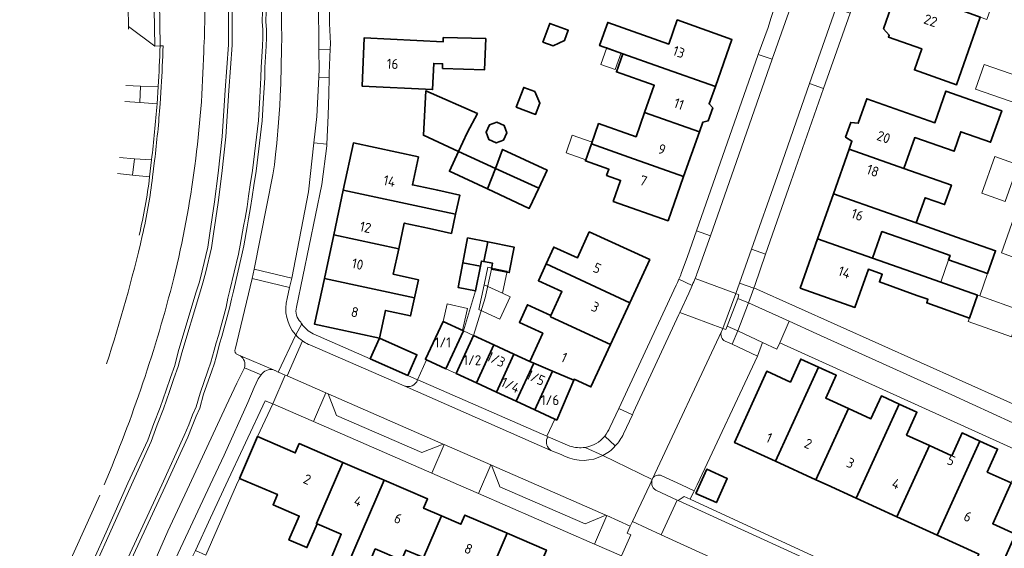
# Model space of a CAD drawing. Extents: x 154024 to 155007, y 472916 to 473908.
# Tile 7 of 49: x 154045 to 154178, y 473491 to 473563. Entities that reach past the tile are written whole.
import ezdxf
from ezdxf.enums import TextEntityAlignment as Align

# ---------------------------------------------------------------- set-up
doc = ezdxf.new("R2010")
doc.units = 0
doc.header["$LTSCALE"] = 0.75
for name, color, linetype, lineweight in [('B-RO-GR-BEPLANTING_CULTUUR_HEESTERS-GV', 252, 'CONTINUOUS', 18), ('B-RO-OG-BEBOUWING-GV', 6, 'CONTINUOUS', 35), ('B-RO-OG-BEBOUWING-T18', 1, 'CONTINUOUS', 18), ('B-RO-OG-BEBOUWING_LUIFEL-GV', 6, 'CONTINUOUS', 18), ('B-RO-OG-BEBOUWING_OVERBOUWING-GV', 6, 'CONTINUOUS', 18), ('B-RO-OG-TERREIN_CULTUURSCHEIDING-GV', 252, 'CONTINUOUS', 18), ('B-RO-OG-TERREIN_ERF-GV', 252, 'CONTINUOUS', 18), ('B-RO-OG-WATER-GV', 252, 'CONTINUOUS', 18), ('B-RO-OG-WATER_SLOOT-GV', 252, 'CONTINUOUS', 18), ('B-RO-VH-VERHARDING_BEDRIJFSVLOERPLAAT-GV', 252, 'CONTINUOUS', 18), ('B-RO-VH-VERHARDING_BETONSTRAATSTEEN-GV', 252, 'CONTINUOUS', 18), ('B-RO-VH-VERHARDING_STRAATBAKSTEEN-GV', 252, 'CONTINUOUS', 18), ('B-RO-VH-VERHARDING_TEGEL-GV', 252, 'CONTINUOUS', 18)]:
    doc.layers.add(name, color=color, linetype=linetype, lineweight=lineweight)
doc.styles.add('NLCS-ISO-M200-T18', font='NLCS-ISO.ttf', dxfattribs={"height": 0.36})

msp = doc.modelspace()

# ---------------------------------------------------------------- linework, layer by layer
at = {"layer": 'B-RO-GR-BEPLANTING_CULTUUR_HEESTERS-GV', "flags": 128}
for points in [[(154061.306, 473553.931), (154061.207, 473551.701), (154063.545, 473551.545), (154063.685, 473553.873)], [(154060.247, 473541.895), (154062.548, 473541.677), (154062.803, 473543.936), (154060.482, 473544.112)], [(154143.619, 473524.623), (154149.144, 473522.146), (154152.88, 473520.438), (154171.164, 473512.184), (154182.161, 473507.143), (154183.552, 473507.866), (154183.845, 473508.766), (154183.767, 473508.801), (154183.832, 473508.98), (154144.352, 473526.656), (154144.328, 473526.589)], [(154145.506, 473519.245), (154142.176, 473520.82), (154141.406, 473519.013), (154144.83, 473517.4)], [(154079.202, 473510.967), (154078.18, 473511.381), (154072.857, 473500), (154070.77, 473495.52), (154068.748, 473491.104), (154070.157, 473490.505), (154074.328, 473500), (154074.713, 473500.877), (154077.139, 473506.518)]]:
    msp.add_lwpolyline(points, close=True, dxfattribs=at)
at = {"layer": 'B-RO-OG-BEBOUWING-GV', "flags": 128}
for points in [[(154172.162, 473564.27), (154164.791, 473566.862), (154164.076, 473564.828), (154162.953, 473564.651), (154161.908, 473561.679), (154162.673, 473560.838), (154162.573, 473560.555), (154167.082, 473558.969), (154166.08, 473556.12), (154171.787, 473554.113), (154175.006, 473563.263)], [(154115.773, 473559.89), (154117.168, 473559.374), (154118.709, 473560.083), (154119.225, 473561.477), (154116.705, 473562.41)], [(154139.143, 473553.88), (154141.379, 473560.221), (154133.979, 473562.868), (154132.83, 473559.616), (154124.558, 473562.533), (154123.458, 473559.413), (154126.613, 473558.3), (154131.727, 473556.496)], [(154102.195, 473556.287), (154107.893, 473556.147), (154108.046, 473560.346), (154102.298, 473560.489), (154102.284, 473559.9), (154091.59, 473560.459), (154091.311, 473553.937), (154100.848, 473553.447), (154101.012, 473556.986), (154102.211, 473556.957)], [(154126.613, 473558.3), (154125.745, 473555.841), (154130.858, 473554.037), (154129.561, 473550.365), (154136.98, 473547.748), (154137.443, 473549.06), (154138.156, 473549.227), (154138.783, 473550.98), (154138.28, 473551.523), (154139.143, 473553.88), (154131.727, 473556.496)], [(154104.374, 473545.092), (154105.546, 473547.606), (154106.922, 473550.208), (154099.925, 473553.277), (154099.603, 473547.295), (154099.602, 473547.289)], [(154112.187, 473551.091), (154114.807, 473550.097), (154115.392, 473551.638), (154114.695, 473553.186), (154113.197, 473553.754)], [(154164.672, 473542.779), (154166.133, 473546.975), (154171.45, 473545.11), (154172.348, 473547.747), (154176.404, 473546.323), (154177.906, 473550.596), (154170.359, 473553.248), (154168.857, 473548.975), (154159.641, 473552.216), (154158.48, 473548.914), (154157.457, 473549.02), (154156.76, 473547.038), (154157.624, 473546.48), (154157.241, 473545.392)], [(154134.844, 473541.693), (154136.98, 473547.748), (154129.561, 473550.365), (154128.397, 473547.071), (154123.328, 473548.859), (154122.355, 473546.098), (154127.421, 473544.311)], [(154109.548, 473549.051), (154108.537, 473548.677), (154108.086, 473547.697), (154108.461, 473546.685), (154109.441, 473546.235), (154110.452, 473546.609), (154110.903, 473547.589), (154110.529, 473548.601)], [(154100.982, 473537.245), (154103.972, 473536.604), (154104.53, 473539.191), (154101.541, 473539.836), (154098.126, 473540.573), (154098.926, 473544.342), (154090.128, 473546.237), (154088.762, 473539.865)], [(154127.421, 473544.311), (154122.355, 473546.098), (154121.546, 473543.807), (154124.714, 473542.689), (154124.415, 473541.841), (154126.312, 473541.172), (154125.311, 473538.339), (154132.738, 473535.721), (154134.844, 473541.693)], [(154104.374, 473545.092), (154103.127, 473542.417), (154108.282, 473540.013), (154109.353, 473542.803)], [(154109.353, 473542.803), (154115.219, 473540.105), (154116.364, 473542.561), (154110.338, 473545.371)], [(154157.241, 473545.392), (154155.12, 473539.359), (154162.556, 473536.744), (154166.33, 473535.42), (154167.527, 473538.818), (154170.159, 473537.891), (154171.088, 473540.529), (154164.672, 473542.779)], [(154109.353, 473542.803), (154108.282, 473540.013), (154113.944, 473537.373), (154115.219, 473540.105)], [(154103.972, 473536.604), (154100.982, 473537.245), (154088.762, 473539.865), (154087.466, 473533.819), (154096.263, 473531.933), (154097.009, 473535.392), (154100.424, 473534.655), (154103.412, 473534.01)], [(154166.33, 473535.42), (154162.556, 473536.744), (154155.12, 473539.359), (154152.985, 473533.288), (154160.426, 473530.671), (154161.684, 473534.26), (154166.992, 473532.399), (154170.918, 473531.023), (154170.716, 473530.448), (154175.992, 473528.6), (154177.063, 473531.657), (154171.788, 473533.506), (154167.863, 473534.882)], [(154116.227, 473529.872), (154127.551, 473524.636), (154130.246, 473530.465), (154122.058, 473534.198), (154120.457, 473530.682), (154117.266, 473532.143)], [(154086.199, 473527.912), (154098.406, 473525.294), (154098.933, 473527.737), (154095.517, 473528.474), (154096.263, 473531.933), (154087.466, 473533.819)], [(154107.772, 473530.194), (154108.32, 473532.856), (154105.59, 473533.384), (154104.944, 473530.039), (154107.33, 473529.577), (154107.461, 473530.254)], [(154108.32, 473532.856), (154107.772, 473530.194), (154108.974, 473529.961), (154108.82, 473529.169), (154111.225, 473528.704), (154111.894, 473532.165)], [(154152.985, 473533.288), (154150.634, 473526.604), (154158.03, 473524.004), (154159.848, 473529.158), (154161.723, 473528.487), (154161.35, 473527.446), (154166.434, 473525.627), (154167.92, 473525.095), (154167.745, 473524.6), (154173.537, 473522.549), (154174.632, 473525.642), (154167.346, 473528.221), (154160.426, 473530.671)], [(154107.33, 473529.577), (154104.944, 473530.039), (154104.297, 473526.693), (154106.683, 473526.231)], [(154124.932, 473518.974), (154127.551, 473524.636), (154116.227, 473529.872), (154115.188, 473527.603), (154118.372, 473526.145), (154116.881, 473522.888), (154116.827, 473522.722)], [(154098.406, 473525.294), (154086.199, 473527.912), (154084.872, 473521.722), (154093.653, 473519.829), (154094.464, 473523.586), (154097.879, 473522.85)], [(154117.104, 473515.374), (154119.959, 473514.165), (154120.011, 473514.288), (154122.28, 473513.238), (154124.932, 473518.974), (154116.827, 473522.722), (154116.881, 473522.888), (154113.697, 473524.346), (154112.605, 473521.962), (154115.776, 473520.507), (154114.009, 473516.684), (154114.57, 473516.447)], [(154100.051, 473516.899), (154102.666, 473515.691), (154105.058, 473520.819), (154102.298, 473522.094), (154099.888, 473516.974)], [(154092.419, 473517.022), (154097.499, 473514.789), (154098.733, 473517.595), (154093.653, 473519.829)], [(154106.782, 473513.79), (154109.158, 473518.926), (154106.409, 473520.196), (154104.033, 473515.06)], [(154111.871, 473517.672), (154109.158, 473518.926), (154106.782, 473513.79), (154109.495, 473512.537)], [(154114.009, 473516.684), (154111.871, 473517.672), (154109.495, 473512.537), (154112.186, 473511.294), (154114.57, 473516.447)], [(154147.284, 473503.187), (154153.096, 473515.914), (154150.7, 473517.009), (154149.299, 473513.9), (154146.087, 473515.364), (154141.74, 473505.719)], [(154112.186, 473511.294), (154114.682, 473510.141), (154117.104, 473515.374), (154114.57, 473516.447)], [(154114.682, 473510.141), (154117.415, 473508.878), (154117.671, 473508.76), (154119.959, 473514.165), (154117.104, 473515.374)], [(154157.156, 473510.318), (154154.078, 473511.726), (154155.492, 473514.818), (154153.096, 473515.914), (154147.284, 473503.187), (154152.758, 473500.688)], [(154152.758, 473500.688), (154154.264, 473500), (154158.215, 473498.196), (154164.024, 473510.916), (154161.612, 473512.019), (154160.198, 473508.927), (154157.156, 473510.318)], [(154163.717, 473495.683), (154168.112, 473505.308), (154165.019, 473506.723), (154166.433, 473509.815), (154164.024, 473510.916), (154158.215, 473498.196)], [(154085.134, 473494.757), (154088.695, 473503.027), (154082.793, 473505.566), (154082.256, 473504.317), (154077.139, 473506.518), (154074.713, 473500.877), (154079.836, 473498.693), (154079.251, 473497.301), (154082.796, 473495.774), (154081.408, 473492.55), (154083.832, 473491.506), (154085.217, 473494.721)], [(154163.717, 473495.683), (154169.146, 473493.204), (154174.953, 473505.918), (154172.544, 473507.02), (154171.13, 473503.928), (154168.112, 473505.308)], [(154174.953, 473505.918), (154169.146, 473493.204), (154174.822, 473490.612), (154173.908, 473488.835), (154177.092, 473487.381), (154179.784, 473493.34), (154176.686, 473494.738), (154179.176, 473500.251), (154175.947, 473501.726), (154177.346, 473504.824)], [(154088.695, 473503.027), (154085.134, 473494.757), (154085.217, 473494.721), (154088.496, 473493.308), (154087.111, 473490.094), (154089.338, 473489.135), (154094.28, 473500.624)], [(154136.502, 473498.845), (154139.271, 473497.588), (154140.747, 473500.838), (154137.978, 473502.095)], [(154099.604, 473490.158), (154102.043, 473495.798), (154099.635, 473496.839), (154100.173, 473498.089), (154094.28, 473500.624), (154089.338, 473489.135), (154091.703, 473488.116), (154093.088, 473491.331), (154096.642, 473489.801), (154097.235, 473491.178)], [(154102.043, 473495.798), (154099.604, 473490.158), (154102.287, 473489.002), (154101.694, 473487.625), (154105.239, 473486.097), (154103.854, 473482.883), (154106.27, 473481.842), (154107.654, 473485.057), (154107.37, 473485.179), (154110.938, 473493.457), (154105.225, 473495.915), (154104.684, 473494.656)], [(154107.654, 473485.057), (154110.933, 473483.645), (154109.549, 473480.43), (154111.319, 473479.667), (154116.266, 473491.164), (154110.938, 473493.457), (154107.37, 473485.179)]]:
    msp.add_lwpolyline(points, close=True, dxfattribs=at)
at = {"layer": 'B-RO-OG-BEBOUWING_LUIFEL-GV', "flags": 128}
for points in [[(154126.375, 473558.447), (154124.444, 473559.138), (154123.637, 473556.851), (154125.57, 473556.168)], [(154181.395, 473554.802), (154175.528, 473556.838), (154174.373, 473553.51), (154180.241, 473551.474)], [(154121.599, 473543.956), (154122.355, 473546.098), (154122.44, 473546.339), (154119.767, 473547.281), (154118.927, 473544.897)], [(154181.595, 473530.041), (154183.819, 473536.305), (154180.108, 473537.623), (154177.884, 473531.359)], [(154170.716, 473530.448), (154169.64, 473527.409), (154174.631, 473525.642), (154174.921, 473525.541), (154175.992, 473528.6)], [(154108.332, 473529.444), (154107.823, 473527.036), (154110.298, 473525.902), (154110.931, 473528.895), (154110.662, 473528.952)], [(154174.921, 473525.541), (154174.631, 473525.642), (154173.537, 473522.549), (154173.37, 473522.075), (154179.226, 473520.008), (154180.486, 473523.576)], [(154104.901, 473520.891), (154105.436, 473523.249), (154105.569, 473523.868), (154102.809, 473524.463), (154102.298, 473522.094)], [(154105.058, 473520.819), (154102.666, 473515.691), (154104.033, 473515.06), (154106.409, 473520.196)]]:
    msp.add_lwpolyline(points, close=True, dxfattribs=at)
at = {"layer": 'B-RO-OG-BEBOUWING_OVERBOUWING-GV', "flags": 128}
for points in [[(154178.365, 473538.322), (154180.121, 473543.276), (154176.971, 473544.392), (154175.215, 473539.439)], [(154110.298, 473525.902), (154107.823, 473527.036), (154107.117, 473523.693), (154109.953, 473522.394), (154111.341, 473525.425)]]:
    msp.add_lwpolyline(points, close=True, dxfattribs=at)
at = {"layer": 'B-RO-OG-TERREIN_CULTUURSCHEIDING-GV', "flags": 128}
for points in [[(154074.116, 473518.292), (154076.407, 473527.916), (154076.711, 473529.153), (154079.24, 473541.94), (154079.43, 473543.27), (154079.6, 473544.67), (154079.76, 473546.19), (154080.01, 473549.01), (154080.09, 473550.18), (154080.19, 473551.29), (154080.21, 473552.55), (154080.3, 473554.26), (154080.4, 473558.91), (154080.46, 473560.53), (154080.4, 473562.17), (154080.4, 473563.8), (154080.24, 473565.96), (154080.05, 473569.58), (154079.7, 473574.88), (154077.556, 473618.534), (154075.594, 473659.679), (154075.516, 473661.014), (154075.152, 473669.197)], [(154055.005, 473489.877), (154056.643, 473493.593), (154059.615, 473500.207), (154062.306, 473506.058), (154063.092, 473508.285), (154063.951, 473510.455), (154064.767, 473512.791), (154065.348, 473514.535), (154065.943, 473516.16), (154066.429, 473517.986), (154068.812, 473525.946), (154069.279, 473527.456), (154069.654, 473528.929), (154070.409, 473532.158), (154070.716, 473534.017), (154071.335, 473538.258), (154071.843, 473542.159), (154072.382, 473547.113), (154072.771, 473553.363), (154073.2, 473559.488), (154073.22, 473565.251)], [(154078.311, 473564.032), (154078.28, 473562.67), (154078.35, 473561.558), (154078.36, 473560.488), (154078.34, 473559.308), (154078.14, 473556.459), (154078.12, 473555.053), (154077.979, 473552.341), (154077.778, 473549.224), (154076.965, 473542.439), (154076.645, 473540.497), (154076.445, 473538.96), (154076.223, 473537.518), (154075.952, 473535.989), (154075.742, 473534.911), (154075.302, 473532.307), (154075.048, 473531.092), (154073.906, 473526.203), (154073.637, 473525.128), (154073.376, 473523.892), (154072.331, 473520.071), (154072.022, 473519.057), (154071.784, 473518.103), (154071.551, 473517.251), (154071.307, 473516.449), (154070.913, 473515.259), (154069.857, 473512.259), (154069.331, 473510.378), (154068.831, 473509.276), (154068.304, 473507.924), (154067.698, 473506.46), (154064.644, 473499.791), (154056.344, 473481.891)], [(154074.825, 473517.465), (154074.713, 473517.513), (154074.459, 473517.622)], [(154062.96, 473489.09), (154065.03, 473493.71), (154067.942, 473500), (154072.89, 473510.69), (154074.34, 473513.75), (154075.4, 473515.841)], [(154055.799, 473498.608), (154044.953, 473474.71)]]:
    msp.add_lwpolyline(points, dxfattribs=at)
at = {"layer": 'B-RO-OG-TERREIN_CULTUURSCHEIDING-GV'}
for points in [[(154070.001, 473568.862, -0.0198357), (154069.863, 473558.578)], [(154069.863, 473558.578, -0.0541038), (154065.816, 473527.954)], [(154065.816, 473527.954, -0.0381541), (154056.396, 473500)], [(154074.459, 473517.622, -0.4218562), (154074.116, 473518.292)], [(154075.4, 473515.841, 0.312287), (154074.825, 473517.465)]]:
    msp.add_lwpolyline(points, format="xyb", dxfattribs=at)
at = {"layer": 'B-RO-OG-TERREIN_ERF-GV', "flags": 128}
for points in [[(154178.255, 473623.566), (154175.859, 473616.739), (154174.445, 473612.834), (154172.713, 473607.69), (154169.617, 473598.885), (154169.251, 473597.939), (154167.763, 473593.608), (154157.368, 473563.776), (154153.788, 473553.614), (154149.353, 473540.984), (154145.943, 473531.206), (154144.464, 473526.965), (154144.352, 473526.656), (154183.832, 473508.98)], [(154182.844, 473564.252), (154177.081, 473566.278), (154175.909, 473562.945), (154175.006, 473563.263), (154171.787, 473554.113), (154166.08, 473556.12), (154167.082, 473558.969), (154162.573, 473560.555), (154162.673, 473560.838), (154161.908, 473561.679), (154162.953, 473564.651), (154164.076, 473564.828), (154164.791, 473566.862), (154166.872, 473572.78), (154169.019, 473578.884), (154171.171, 473585.004), (154173.329, 473591.139), (154186.036, 473586.671)], [(154086.9, 473566.61), (154086.9, 473562.38), (154087.01, 473559.68), (154086.983, 473558.914), (154086.87, 473555.69), (154086.861, 473555.251), (154086.856, 473555.037), (154086.81, 473552.9), (154086.701, 473549.94), (154086.555, 473546.057), (154086.547, 473545.831), (154085.845, 473540.605), (154082.42, 473524.02)], [(154134.523, 473528.579), (154135.352, 473530.886), (154136.605, 473534.371), (154144.947, 473558.218), (154146.265, 473561.836), (154146.636, 473563.056)], [(154109.158, 473518.926), (154111.871, 473517.672), (154114.009, 473516.684), (154115.776, 473520.507), (154112.605, 473521.962), (154113.697, 473524.346), (154116.881, 473522.888), (154118.372, 473526.145), (154115.188, 473527.603), (154116.227, 473529.872), (154117.266, 473532.143), (154120.457, 473530.682), (154122.058, 473534.198), (154130.246, 473530.465), (154127.551, 473524.636), (154124.932, 473518.974), (154122.28, 473513.238), (154120.011, 473514.288), (154119.959, 473514.165), (154117.671, 473508.76), (154117.415, 473508.878), (154116.323, 473506.587), (154116.505, 473506.508), (154119.453, 473505.248)], [(154084.668, 473520.43), (154092.419, 473517.022), (154093.653, 473519.829), (154098.733, 473517.595), (154097.499, 473514.789), (154098.813, 473514.211), (154100.051, 473516.899), (154099.888, 473516.974), (154102.298, 473522.094), (154105.058, 473520.819), (154106.683, 473526.231), (154104.297, 473526.693), (154104.944, 473530.039), (154105.59, 473533.384), (154108.32, 473532.856), (154111.894, 473532.165), (154111.225, 473528.704), (154108.82, 473529.169), (154107.961, 473525.305), (154106.409, 473520.196), (154109.158, 473518.926)], [(154124.867, 473507.731), (154126.056, 473510.33), (154133.831, 473526.983)], [(154082.994, 473522.009), (154083.07, 473521.879)], [(154181.038, 473504.202), (154147.846, 473519.216), (154147.445, 473518.327), (154145.506, 473519.245), (154144.83, 473517.4), (154136.657, 473500), (154136.28, 473499.197), (154135.722, 473498.055), (154159.276, 473487.194)], [(154174.822, 473490.612), (154169.146, 473493.204), (154163.717, 473495.683), (154158.215, 473498.196), (154154.264, 473500), (154152.758, 473500.688), (154147.284, 473503.187), (154141.74, 473505.719), (154146.087, 473515.364), (154149.299, 473513.9), (154150.7, 473517.009), (154153.096, 473515.914), (154155.492, 473514.818), (154154.078, 473511.726), (154157.156, 473510.318), (154160.198, 473508.927), (154161.612, 473512.019), (154164.024, 473510.916), (154166.433, 473509.815), (154165.019, 473506.723), (154168.112, 473505.308), (154171.13, 473503.928), (154172.544, 473507.02), (154174.953, 473505.918), (154177.346, 473504.824), (154175.947, 473501.726), (154179.176, 473500.251)], [(154156.824, 473481.838), (154131.803, 473493.243), (154127.901, 473495.021), (154127.622, 473494.43), (154127.188, 473493.453), (154127.685, 473493.226), (154126.448, 473490.406), (154122.785, 473491.99), (154107.059, 473498.825), (154104.375, 473500), (154100.742, 473501.59), (154084.734, 473508.576), (154079.202, 473510.967), (154077.139, 473506.518), (154082.256, 473504.317), (154082.793, 473505.566), (154088.695, 473503.027), (154094.28, 473500.624), (154100.173, 473498.089), (154099.635, 473496.839), (154102.043, 473495.798), (154104.684, 473494.656), (154105.225, 473495.915), (154110.938, 473493.457), (154116.266, 473491.164)], [(154087.111, 473490.094), (154088.496, 473493.308), (154085.217, 473494.721), (154083.832, 473491.506), (154081.408, 473492.55), (154082.796, 473495.774), (154079.251, 473497.301), (154079.836, 473498.693), (154074.713, 473500.877), (154074.328, 473500), (154070.157, 473490.505)]]:
    msp.add_lwpolyline(points, dxfattribs=at)
for points in [[(154115.773, 473559.89), (154116.705, 473562.41), (154119.225, 473561.477), (154118.709, 473560.083), (154117.168, 473559.374)], [(154129.561, 473550.365), (154130.858, 473554.037), (154125.745, 473555.841), (154126.613, 473558.3), (154123.458, 473559.413), (154124.558, 473562.533), (154132.83, 473559.616), (154133.979, 473562.868), (154141.379, 473560.221), (154139.143, 473553.88), (154138.28, 473551.523), (154138.783, 473550.98), (154138.156, 473549.227), (154137.443, 473549.06), (154136.98, 473547.748), (154134.844, 473541.693), (154132.738, 473535.721), (154125.311, 473538.339), (154126.312, 473541.172), (154124.415, 473541.841), (154124.714, 473542.689), (154121.546, 473543.807), (154122.355, 473546.098), (154123.328, 473548.859), (154128.397, 473547.071)], [(154102.195, 473556.287), (154102.211, 473556.957), (154101.012, 473556.986), (154100.848, 473553.447), (154091.311, 473553.937), (154091.59, 473560.459), (154102.284, 473559.9), (154102.298, 473560.489), (154108.046, 473560.346), (154107.893, 473556.147)], [(154104.374, 473545.092), (154099.602, 473547.289), (154099.603, 473547.295), (154099.925, 473553.277), (154106.922, 473550.208), (154105.546, 473547.606)], [(154112.187, 473551.091), (154113.197, 473553.754), (154114.695, 473553.186), (154115.392, 473551.638), (154114.807, 473550.097)], [(154155.12, 473539.359), (154157.241, 473545.392), (154157.624, 473546.48), (154156.76, 473547.038), (154157.457, 473549.02), (154158.48, 473548.914), (154159.641, 473552.216), (154168.857, 473548.975), (154170.359, 473553.248), (154177.906, 473550.596), (154176.404, 473546.323), (154172.348, 473547.747), (154171.45, 473545.11), (154166.133, 473546.975), (154164.672, 473542.779), (154171.088, 473540.529), (154170.159, 473537.891), (154167.527, 473538.818), (154166.33, 473535.42), (154167.863, 473534.882), (154171.788, 473533.506), (154177.063, 473531.657), (154175.992, 473528.6), (154170.716, 473530.448), (154170.918, 473531.023), (154166.992, 473532.399), (154161.684, 473534.26), (154160.426, 473530.671), (154167.346, 473528.221), (154174.632, 473525.642), (154173.537, 473522.549), (154167.745, 473524.6), (154167.92, 473525.095), (154166.434, 473525.627), (154161.35, 473527.446), (154161.723, 473528.487), (154159.848, 473529.158), (154158.03, 473524.004), (154150.634, 473526.604), (154152.985, 473533.288)], [(154109.548, 473549.051), (154110.529, 473548.601), (154110.903, 473547.589), (154110.452, 473546.609), (154109.441, 473546.235), (154108.461, 473546.685), (154108.086, 473547.697), (154108.537, 473548.677)], [(154093.653, 473519.829), (154084.872, 473521.722), (154086.199, 473527.912), (154087.466, 473533.819), (154088.762, 473539.865), (154090.128, 473546.237), (154098.926, 473544.342), (154098.126, 473540.573), (154101.541, 473539.836), (154104.53, 473539.191), (154103.972, 473536.604), (154103.412, 473534.01), (154100.424, 473534.655), (154097.009, 473535.392), (154096.263, 473531.933), (154095.517, 473528.474), (154098.933, 473527.737), (154098.406, 473525.294), (154097.879, 473522.85), (154094.464, 473523.586)], [(154108.282, 473540.013), (154103.127, 473542.417), (154104.374, 473545.092), (154109.353, 473542.803), (154110.338, 473545.371), (154116.364, 473542.561), (154115.219, 473540.105), (154113.944, 473537.373)], [(154136.502, 473498.845), (154137.978, 473502.095), (154140.747, 473500.838), (154139.271, 473497.588)]]:
    msp.add_lwpolyline(points, close=True, dxfattribs=at)
at = {"layer": 'B-RO-OG-TERREIN_ERF-GV'}
for points in [[(154133.831, 473526.983, 0.0155211), (154134.21, 473527.794)], [(154134.21, 473527.794, 0.0164801), (154134.523, 473528.579)], [(154082.42, 473524.02, 0.2783581), (154082.994, 473522.009)], [(154083.07, 473521.879, 0.0096257), (154083.147, 473521.758)], [(154083.147, 473521.758, 0.1351569), (154084.668, 473520.43)], [(154124.19, 473506.588, 0.025304), (154124.867, 473507.731)], [(154121.501, 473505.064, 0.1844377), (154124.19, 473506.588)], [(154119.453, 473505.248, 0.1210815), (154121.501, 473505.064)]]:
    msp.add_lwpolyline(points, format="xyb", dxfattribs=at)
at = {"layer": 'B-RO-OG-WATER-GV', "flags": 128}
for points in [[(154073.72, 473565.26), (154073.7, 473559.47), (154073.27, 473553.33), (154072.88, 473547.07), (154072.34, 473542.1), (154071.83, 473538.19), (154071.21, 473533.94), (154070.9, 473532.06), (154070.14, 473528.81), (154069.76, 473527.32), (154069.29, 473525.8), (154066.91, 473517.85), (154066.42, 473516.01), (154065.82, 473514.37), (154065.24, 473512.63), (154064.42, 473510.28), (154063.56, 473508.11), (154062.77, 473505.87), (154060.07, 473500), (154057.1, 473493.39), (154055.46, 473489.67)], [(154055.89, 473482.1), (154064.19, 473500), (154067.24, 473506.66), (154067.84, 473508.11), (154068.37, 473509.47), (154068.86, 473510.55), (154069.38, 473512.41), (154070.44, 473515.42), (154070.83, 473516.6), (154071.07, 473517.39), (154071.3, 473518.23), (154071.54, 473519.19), (154071.85, 473520.21), (154072.89, 473524.01), (154073.15, 473525.24), (154073.42, 473526.32), (154074.56, 473531.2), (154074.81, 473532.4), (154075.25, 473535), (154075.46, 473536.08), (154075.73, 473537.6), (154075.95, 473539.03), (154076.15, 473540.57), (154076.47, 473542.51), (154077.28, 473549.27), (154077.48, 473552.37), (154077.62, 473555.07), (154077.64, 473556.48), (154077.84, 473559.33), (154077.86, 473560.49), (154077.85, 473561.54), (154077.78, 473562.66), (154077.81, 473564.01)]]:
    msp.add_lwpolyline(points, dxfattribs=at)
at = {"layer": 'B-RO-OG-WATER_SLOOT-GV', "flags": 128}
for points in [[(154073.22, 473565.251), (154073.2, 473559.488), (154072.771, 473553.363), (154072.382, 473547.113), (154071.843, 473542.159), (154071.335, 473538.258), (154070.716, 473534.017), (154070.409, 473532.158), (154069.654, 473528.929), (154069.279, 473527.456), (154068.812, 473525.946), (154066.429, 473517.986), (154065.943, 473516.16), (154065.348, 473514.535), (154064.767, 473512.791), (154063.951, 473510.455), (154063.092, 473508.285), (154062.306, 473506.058), (154059.615, 473500.207), (154056.643, 473493.593), (154055.005, 473489.877)], [(154055.46, 473489.67), (154057.1, 473493.39), (154060.07, 473500), (154062.77, 473505.87), (154063.56, 473508.11), (154064.42, 473510.28), (154065.24, 473512.63), (154065.82, 473514.37), (154066.42, 473516.01), (154066.91, 473517.85), (154069.29, 473525.8), (154069.76, 473527.32), (154070.14, 473528.81), (154070.9, 473532.06), (154071.21, 473533.94), (154071.83, 473538.19), (154072.34, 473542.1), (154072.88, 473547.07), (154073.27, 473553.33), (154073.7, 473559.47), (154073.72, 473565.26)], [(154077.81, 473564.01), (154077.78, 473562.66), (154077.85, 473561.54), (154077.86, 473560.49), (154077.84, 473559.33), (154077.64, 473556.48), (154077.62, 473555.07), (154077.48, 473552.37), (154077.28, 473549.27), (154076.47, 473542.51), (154076.15, 473540.57), (154075.95, 473539.03), (154075.73, 473537.6), (154075.46, 473536.08), (154075.25, 473535), (154074.81, 473532.4), (154074.56, 473531.2), (154073.42, 473526.32), (154073.15, 473525.24), (154072.89, 473524.01), (154071.85, 473520.21), (154071.54, 473519.19), (154071.3, 473518.23), (154071.07, 473517.39), (154070.83, 473516.6), (154070.44, 473515.42), (154069.38, 473512.41), (154068.86, 473510.55), (154068.37, 473509.47), (154067.84, 473508.11), (154067.24, 473506.66), (154064.19, 473500), (154055.89, 473482.1)], [(154056.344, 473481.891), (154064.644, 473499.791), (154067.698, 473506.46), (154068.304, 473507.924), (154068.831, 473509.276), (154069.331, 473510.378), (154069.857, 473512.259), (154070.913, 473515.259), (154071.307, 473516.449), (154071.551, 473517.251), (154071.784, 473518.103), (154072.022, 473519.057), (154072.331, 473520.071), (154073.376, 473523.892), (154073.637, 473525.128), (154073.906, 473526.203), (154075.048, 473531.092), (154075.302, 473532.307), (154075.742, 473534.911), (154075.952, 473535.989), (154076.223, 473537.518), (154076.445, 473538.96), (154076.645, 473540.497), (154076.965, 473542.439), (154077.778, 473549.224), (154077.979, 473552.341), (154078.12, 473555.053), (154078.14, 473556.459), (154078.34, 473559.308), (154078.36, 473560.488), (154078.35, 473561.558), (154078.28, 473562.67), (154078.311, 473564.032)]]:
    msp.add_lwpolyline(points, dxfattribs=at)
at = {"layer": 'B-RO-VH-VERHARDING_BEDRIJFSVLOERPLAAT-GV', "flags": 128}
for points in [[(154063.752, 473574.436), (154062.974, 473574.407), (154063.236, 473559.344), (154063.956, 473559.37)], [(154142.168, 473525.219), (154142.328, 473525.682), (154141.926, 473525.873), (154140.136, 473521.135), (154140.538, 473521.009), (154140.732, 473521.464)]]:
    msp.add_lwpolyline(points, close=True, dxfattribs=at)
at = {"layer": 'B-RO-VH-VERHARDING_BETONSTRAATSTEEN-GV', "flags": 128}
for points in [[(154063.793, 473667.681), (154060.698, 473667.527), (154065.344, 473572.822), (154064.307, 473572.669), (154064.116, 473576.534), (154063.721, 473576.529), (154063.727, 473576.117), (154063.752, 473574.436), (154063.956, 473559.37), (154064.371, 473559.384)], [(154063.956, 473559.37), (154063.236, 473559.344), (154059.677, 473562.006), (154059.669, 473561.635)], [(154064.371, 473559.384), (154063.956, 473559.37)], [(154059.334, 473554.004), (154061.306, 473553.931), (154063.685, 473553.873)], [(154063.685, 473553.873), (154063.545, 473551.545)], [(154063.971, 473551.512), (154064.124, 473553.842)], [(154064.124, 473553.842), (154063.971, 473551.512)], [(154063.545, 473551.545), (154061.207, 473551.701), (154059.199, 473551.832)], [(154058.481, 473544.255), (154060.482, 473544.112), (154062.803, 473543.936)], [(154062.803, 473543.936), (154062.548, 473541.677)], [(154062.947, 473541.631), (154063.221, 473543.881)], [(154063.221, 473543.881), (154062.947, 473541.631)], [(154062.548, 473541.677), (154060.247, 473541.895), (154058.178, 473542.091)], [(154136.717, 473528.755), (154138.462, 473533.682), (154136.605, 473534.371), (154135.352, 473530.886), (154134.523, 473528.579)], [(154081.146, 473525.211), (154081.495, 473526.693), (154076.407, 473527.916), (154074.116, 473518.292)], [(154134.21, 473527.794), (154136.005, 473526.978)], [(154136.005, 473526.978), (154135.567, 473525.938), (154134.331, 473523.291), (154140.136, 473521.135), (154141.926, 473525.873), (154136.402, 473527.927)], [(154139.962, 473520.746), (154130.629, 473500.824)], [(154074.825, 473517.465), (154079.294, 473515.548), (154079.516, 473515.453), (154079.535, 473515.445), (154079.964, 473515.254), (154082.316, 473520.296), (154082.26, 473520.357)], [(154082.316, 473520.296), (154079.964, 473515.254), (154079.987, 473515.244), (154080.906, 473514.829)], [(154080.906, 473514.829), (154081.156, 473514.73), (154083.244, 473519.461)], [(154131.895, 473501.234), (154134.551, 473500), (154136.28, 473499.197), (154136.657, 473500), (154144.83, 473517.4), (154141.406, 473519.013), (154140.48, 473519.425)], [(154074.459, 473517.622), (154074.713, 473517.513), (154074.825, 473517.465)], [(154079.294, 473515.548), (154074.825, 473517.465)], [(154075.4, 473515.841), (154077.633, 473514.874)], [(154127.901, 473509.475), (154126.056, 473510.33), (154124.867, 473507.731)], [(154126.707, 473506.905), (154127.901, 473509.475)], [(154124.19, 473506.588), (154125.592, 473505.263)], [(154130.629, 473500.824), (154130.584, 473500.727), (154130.252, 473500), (154127.901, 473495.021), (154131.803, 473493.243), (154133.949, 473497.936)], [(154133.949, 473497.936), (154131.062, 473499.256)]]:
    msp.add_lwpolyline(points, dxfattribs=at)
for points in [[(154062.974, 473574.407), (154061.583, 473573.487), (154059.521, 473572.122), (154059.596, 473567.283), (154059.677, 473562.006), (154063.236, 473559.344)], [(154086.774, 473569.274), (154085.209, 473569.224), (154085.393, 473565.583), (154085.473, 473558.896), (154086.983, 473558.914), (154087.01, 473559.68), (154086.9, 473562.38), (154086.9, 473566.61), (154086.8, 473568.47)], [(154144.947, 473558.218), (154146.836, 473557.567), (154149.85, 473566.144), (154147.918, 473566.825), (154146.636, 473563.056), (154146.265, 473561.836)], [(154151.9, 473554.273), (154153.788, 473553.614), (154157.368, 473563.776), (154155.433, 473564.441)], [(154086.81, 473552.9), (154086.856, 473555.037), (154085.457, 473555.129), (154085.191, 473549.825), (154084.786, 473546.257), (154086.555, 473546.057), (154086.701, 473549.94)], [(154144.352, 473526.656), (154144.464, 473526.965), (154145.943, 473531.206), (154144.042, 473531.876), (154142.421, 473527.277), (154144.328, 473526.589)], [(154081.78, 473527.941), (154076.711, 473529.153), (154076.407, 473527.916), (154081.495, 473526.693)], [(154140.732, 473521.464), (154142.176, 473520.82), (154143.619, 473524.623), (154142.168, 473525.219)], [(154149.144, 473522.146), (154143.619, 473524.623), (154142.176, 473520.82), (154145.506, 473519.245), (154147.445, 473518.327), (154147.846, 473519.216)], [(154149.144, 473522.146), (154147.846, 473519.216), (154181.038, 473504.202), (154179.176, 473500.251), (154176.686, 473494.738), (154179.784, 473493.34), (154177.092, 473487.381), (154177.248, 473487.31), (154175.473, 473483.448), (154176.407, 473483.064), (154178.943, 473481.953), (154186.707, 473499.107), (154184.804, 473500), (154184.664, 473500.066), (154185.726, 473502.409), (154186.944, 473505.097), (154187.779, 473507.019), (154183.845, 473508.766), (154183.552, 473507.866), (154182.161, 473507.143), (154171.164, 473512.184), (154152.88, 473520.438)], [(154081.156, 473514.73), (154080.906, 473514.829), (154079.202, 473510.967), (154084.734, 473508.576), (154086.415, 473512.441)], [(154116.883, 473504.657), (154116.524, 473504.964), (154116.394, 473505.162), (154116.303, 473505.382), (154116.256, 473505.614), (154116.295, 473506.085), (154116.38, 473506.306), (154116.505, 473506.508), (154116.323, 473506.587), (154098.849, 473514.195), (154098.813, 473514.211), (154098.72, 473513.946), (154098.545, 473513.726), (154098.332, 473513.543), (154098.088, 473513.405), (154097.821, 473513.316), (154097.387, 473513.289), (154096.991, 473513.368)], [(154102.414, 473505.453), (154100.742, 473501.59), (154104.375, 473500), (154107.059, 473498.825), (154108.733, 473502.698)], [(154134.11, 473497.863), (154158.962, 473486.508), (154159.276, 473487.194), (154135.722, 473498.055), (154134.927, 473498.421)], [(154158.962, 473486.508), (154134.11, 473497.863), (154133.949, 473497.936), (154131.803, 473493.243), (154156.824, 473481.838)], [(154124.447, 473495.836), (154122.785, 473491.99), (154126.448, 473490.406), (154127.685, 473493.226), (154127.188, 473493.453), (154127.622, 473494.43)]]:
    msp.add_lwpolyline(points, close=True, dxfattribs=at)
at = {"layer": 'B-RO-VH-VERHARDING_BETONSTRAATSTEEN-GV'}
for points in [[(154069.863, 473558.578, 0.0198357), (154070.001, 473568.862)], [(154063.685, 473553.873, 0.0123105), (154063.956, 473559.37)], [(154063.956, 473559.37, -0.0123105), (154063.685, 473553.873)], [(154064.124, 473553.842, 0.0028904), (154064.371, 473559.384)], [(154064.371, 473559.384, -0.0028904), (154064.124, 473553.842)], [(154065.816, 473527.954, 0.0541038), (154069.863, 473558.578)], [(154062.803, 473543.936, 0.0118309), (154063.545, 473551.545)], [(154063.545, 473551.545, -0.0118309), (154062.803, 473543.936)], [(154063.221, 473543.881, 0.0096938), (154063.971, 473551.512)], [(154063.971, 473551.512, -0.0096938), (154063.221, 473543.881)], [(154061.141, 473533.775, 0.0246616), (154062.548, 473541.677)], [(154062.548, 473541.677, -0.0246616), (154061.141, 473533.775)], [(154061.547, 473533.671, 0.0263619), (154062.947, 473541.631)], [(154062.947, 473541.631, -0.0263619), (154061.547, 473533.671)], [(154056.711, 473516.343, 0.021685), (154061.547, 473533.671)], [(154061.547, 473533.671, -0.021685), (154056.711, 473516.343)], [(154136.402, 473527.927, 0.008188), (154136.717, 473528.755)], [(154056.396, 473500, 0.0381541), (154065.816, 473527.954)], [(154134.523, 473528.579, -0.0164801), (154134.21, 473527.794)], [(154136.402, 473527.927, -0.0117406), (154136.005, 473526.978)], [(154136.005, 473526.978, 0.0117406), (154136.402, 473527.927)], [(154082.26, 473520.357, -0.2472457), (154081.146, 473525.211)], [(154140.48, 473519.425, -0.4059642), (154139.962, 473520.746)], [(154083.244, 473519.461, -0.0470377), (154082.316, 473520.296)], [(154074.116, 473518.292, 0.4218562), (154074.459, 473517.622)], [(154074.825, 473517.465, -0.312287), (154075.4, 473515.841)], [(154077.633, 473514.874, -0.3070549), (154079.294, 473515.548)], [(154124.867, 473507.731, -0.025304), (154124.19, 473506.588)], [(154125.592, 473505.263, 0.0895758), (154126.707, 473506.905)], [(154130.548, 473500, -0.1687291), (154130.629, 473500.824)], [(154130.629, 473500.824, -0.3982843), (154131.895, 473501.234)], [(154131.062, 473499.256, -0.1869583), (154130.548, 473500)]]:
    msp.add_lwpolyline(points, format="xyb", dxfattribs=at)
at = {"layer": 'B-RO-VH-VERHARDING_STRAATBAKSTEEN-GV', "flags": 128}
for points in [[(154173.943, 473617.443), (154176.589, 473624.696), (154170.92, 473626.569), (154162.181, 473601.475), (154159.685, 473594.723), (154158.055, 473589.752), (154150.079, 473566.764), (154149.85, 473566.144), (154146.836, 473557.567), (154141.996, 473543.707), (154138.462, 473533.682), (154136.717, 473528.755)], [(154136.402, 473527.927), (154141.926, 473525.873), (154142.421, 473527.277), (154144.042, 473531.876), (154147.504, 473541.696), (154151.9, 473554.273), (154155.433, 473564.441), (154155.632, 473564.85), (154163.389, 473587.089), (154165.866, 473594.277), (154170.78, 473608.356), (154172.501, 473613.211), (154172.564, 473613.473), (154173.943, 473617.443)], [(154080.4, 473563.8), (154080.4, 473562.17), (154080.46, 473560.53), (154080.4, 473558.91), (154080.3, 473554.26), (154080.21, 473552.55), (154080.19, 473551.29), (154080.09, 473550.18), (154080.01, 473549.01), (154079.76, 473546.19), (154079.6, 473544.67), (154079.43, 473543.27), (154079.24, 473541.94), (154076.711, 473529.153), (154081.78, 473527.941), (154084.032, 473539.605), (154084.786, 473546.257), (154085.191, 473549.825), (154085.457, 473555.129), (154085.467, 473555.321), (154085.506, 473556.101), (154085.473, 473558.896), (154085.393, 473565.583)], [(154130.584, 473500.727), (154130.629, 473500.824), (154139.962, 473520.746), (154140.064, 473520.938), (154140.136, 473521.135), (154134.331, 473523.291), (154134.192, 473523.037), (154128.058, 473509.838), (154127.901, 473509.475), (154126.707, 473506.905)], [(154083.244, 473519.461), (154081.156, 473514.73), (154086.415, 473512.441), (154086.698, 473512.32), (154102.29, 473505.504), (154102.414, 473505.453), (154108.733, 473502.698), (154108.825, 473502.659), (154114.92, 473500), (154124.325, 473495.897), (154124.447, 473495.836), (154127.622, 473494.43), (154127.901, 473495.021)], [(154118.81, 473503.827), (154118.268, 473504.087), (154116.883, 473504.657), (154096.991, 473513.368), (154084.244, 473518.933), (154084.039, 473519)], [(154123.899, 473503.95), (154130.584, 473500.727)], [(154127.901, 473495.021), (154130.252, 473500), (154130.584, 473500.727), (154123.899, 473503.95)]]:
    msp.add_lwpolyline(points, dxfattribs=at)
at = {"layer": 'B-RO-VH-VERHARDING_STRAATBAKSTEEN-GV'}
for points in [[(154136.717, 473528.755, -0.008188), (154136.402, 473527.927)], [(154084.039, 473519, -0.0336039), (154083.244, 473519.461)], [(154126.707, 473506.905, -0.0895758), (154125.592, 473505.263)], [(154125.592, 473505.263, -0.0930893), (154123.899, 473503.95)], [(154123.899, 473503.95, -0.2293219), (154118.81, 473503.827)]]:
    msp.add_lwpolyline(points, format="xyb", dxfattribs=at)
at = {"layer": 'B-RO-VH-VERHARDING_STRAATBAKSTEEN-GV', "flags": 128}
for points in [[(154086.698, 473512.32), (154087.855, 473509.373), (154099.403, 473504.351), (154102.29, 473505.504)], [(154109.853, 473500), (154109.959, 473499.727), (154121.503, 473494.714), (154124.325, 473495.897), (154114.92, 473500), (154108.825, 473502.659)]]:
    msp.add_lwpolyline(points, close=True, dxfattribs=at)
at = {"layer": 'B-RO-VH-VERHARDING_TEGEL-GV', "flags": 128}
for points in [[(154086.983, 473558.914), (154085.473, 473558.896), (154085.506, 473556.101), (154085.467, 473555.321), (154085.457, 473555.129), (154086.856, 473555.037), (154086.861, 473555.251), (154086.87, 473555.69)], [(154144.947, 473558.218), (154136.605, 473534.371), (154138.462, 473533.682), (154141.996, 473543.707), (154146.836, 473557.567)], [(154153.788, 473553.614), (154151.9, 473554.273), (154147.504, 473541.696), (154144.042, 473531.876), (154145.943, 473531.206), (154149.353, 473540.984)], [(154109.495, 473512.537), (154106.782, 473513.79), (154104.033, 473515.06), (154106.409, 473520.196), (154107.961, 473525.305), (154108.82, 473529.169), (154108.974, 473529.961), (154107.772, 473530.194), (154107.461, 473530.254), (154107.33, 473529.577), (154106.683, 473526.231), (154105.058, 473520.819), (154102.666, 473515.691), (154100.051, 473516.899), (154098.813, 473514.211), (154098.849, 473514.195), (154116.323, 473506.587), (154117.415, 473508.878), (154114.682, 473510.141), (154112.186, 473511.294)], [(154141.926, 473525.873), (154142.328, 473525.682), (154142.168, 473525.219), (154143.619, 473524.623), (154144.328, 473526.589), (154142.421, 473527.277)], [(154067.942, 473500), (154065.03, 473493.71), (154062.96, 473489.09), (154061.28, 473485.39), (154057.77, 473477.86), (154054.43, 473470.79), (154051.3, 473463.82), (154046.955, 473454.484), (154049.24, 473453.443), (154061.55, 473480.33), (154066.4, 473490.76), (154070.745, 473500), (154072.64, 473504.03), (154075.82, 473511.15), (154076.69, 473513.15), (154077.23, 473514.32), (154077.633, 473514.874), (154075.4, 473515.841), (154074.34, 473513.75), (154072.89, 473510.69)], [(154086.415, 473512.441), (154084.734, 473508.576), (154100.742, 473501.59), (154102.414, 473505.453), (154102.29, 473505.504), (154099.403, 473504.351), (154087.855, 473509.373), (154086.698, 473512.32)], [(154108.825, 473502.659), (154108.733, 473502.698), (154107.059, 473498.825), (154122.785, 473491.99), (154124.447, 473495.836), (154124.325, 473495.897), (154121.503, 473494.714), (154109.959, 473499.727), (154109.853, 473500)]]:
    msp.add_lwpolyline(points, close=True, dxfattribs=at)
for points in [[(154082.42, 473524.02), (154085.845, 473540.605), (154086.547, 473545.831), (154086.555, 473546.057), (154084.786, 473546.257), (154084.032, 473539.605), (154081.78, 473527.941), (154081.495, 473526.693), (154081.146, 473525.211)], [(154134.331, 473523.291), (154135.567, 473525.938), (154136.005, 473526.978), (154134.21, 473527.794)], [(154133.831, 473526.983), (154126.056, 473510.33), (154127.901, 473509.475), (154128.058, 473509.838), (154134.192, 473523.037), (154134.331, 473523.291)], [(154082.26, 473520.357), (154082.316, 473520.296), (154083.147, 473521.758)], [(154083.147, 473521.758), (154082.316, 473520.296)], [(154083.07, 473521.879), (154082.994, 473522.009)], [(154141.406, 473519.013), (154142.176, 473520.82), (154140.732, 473521.464), (154140.538, 473521.009), (154140.136, 473521.135), (154140.064, 473520.938), (154139.962, 473520.746)], [(154084.039, 473519), (154084.244, 473518.933), (154096.991, 473513.368), (154097.387, 473513.289), (154097.821, 473513.316), (154098.088, 473513.405), (154098.332, 473513.543), (154098.545, 473513.726), (154098.72, 473513.946), (154098.813, 473514.211), (154097.499, 473514.789), (154092.419, 473517.022), (154084.668, 473520.43)], [(154140.48, 473519.425), (154141.406, 473519.013)], [(154078.18, 473511.381), (154079.202, 473510.967), (154080.906, 473514.829), (154079.987, 473515.244), (154079.964, 473515.254), (154079.535, 473515.445), (154079.516, 473515.453), (154079.294, 473515.548)], [(154077.633, 473514.874), (154077.23, 473514.32), (154076.69, 473513.15), (154075.82, 473511.15), (154072.64, 473504.03), (154070.745, 473500), (154066.4, 473490.76), (154061.55, 473480.33), (154049.24, 473453.443), (154049.223, 473453.406), (154048.533, 473451.935), (154050.032, 473451.199), (154050.687, 473452.584), (154054.06, 473459.71), (154057.78, 473467.77), (154061.78, 473476.37), (154064.74, 473482.92), (154067.28, 473488.15), (154068.041, 473489.681), (154068.748, 473491.104), (154070.77, 473495.52), (154072.857, 473500), (154078.18, 473511.381)], [(154119.453, 473505.248), (154116.505, 473506.508), (154116.38, 473506.306), (154116.295, 473506.085), (154116.256, 473505.614), (154116.303, 473505.382), (154116.394, 473505.162), (154116.524, 473504.964), (154116.883, 473504.657), (154118.268, 473504.087), (154118.81, 473503.827)], [(154125.592, 473505.263), (154124.19, 473506.588)], [(154121.501, 473505.064), (154123.899, 473503.95)], [(154123.899, 473503.95), (154121.501, 473505.064)], [(154131.062, 473499.256), (154133.949, 473497.936), (154134.11, 473497.863), (154134.927, 473498.421), (154135.722, 473498.055), (154136.28, 473499.197), (154134.551, 473500), (154131.895, 473501.234)]]:
    msp.add_lwpolyline(points, dxfattribs=at)
at = {"layer": 'B-RO-VH-VERHARDING_TEGEL-GV'}
for points in [[(154134.21, 473527.794, -0.0155211), (154133.831, 473526.983)], [(154081.146, 473525.211, 0.2472457), (154082.26, 473520.357)], [(154082.994, 473522.009, -0.2783581), (154082.42, 473524.02)], [(154083.147, 473521.758, -0.0096257), (154083.07, 473521.879)], [(154084.668, 473520.43, -0.1351569), (154083.147, 473521.758)], [(154139.962, 473520.746, 0.4059642), (154140.48, 473519.425)], [(154082.316, 473520.296, 0.0470377), (154083.244, 473519.461)], [(154083.244, 473519.461, 0.0336039), (154084.039, 473519)], [(154079.294, 473515.548, 0.3070549), (154077.633, 473514.874)], [(154124.19, 473506.588, -0.1844377), (154121.501, 473505.064)], [(154121.501, 473505.064, -0.1210815), (154119.453, 473505.248)], [(154123.899, 473503.95, 0.0930893), (154125.592, 473505.263)], [(154118.81, 473503.827, 0.2293219), (154123.899, 473503.95)], [(154130.629, 473500.824, 0.1687291), (154130.548, 473500)], [(154131.895, 473501.234, 0.3982843), (154130.629, 473500.824)], [(154130.548, 473500, 0.1869583), (154131.062, 473499.256)]]:
    msp.add_lwpolyline(points, format="xyb", dxfattribs=at)

# ---------------------------------------------------------------- texts
at = {"layer": 'B-RO-OG-BEBOUWING-T18', "style": 'NLCS-ISO-M200-T18'}
for s, rotation, p in [('22', 340.6, (154168.277, 473562.789)), ('13', 340.4, (154134.194, 473558.543)), ('16', 357.6, (154095.443, 473556.938)), ('11', 340.6, (154134.211, 473551.519)), ('20', 340.8, (154161.916, 473547.029)), ('9', 340.6, (154131.905, 473545.386)), ('18', 340.6, (154160.46, 473542.487)), ('14', 347.9, (154095.02, 473541.092)), ('7', 340.6, (154129.401, 473541.138)), ('16', 340.6, (154158.362, 473536.521)), ('12', 347.9, (154091.774, 473534.834)), ('10', 347.9, (154090.705, 473529.849)), ('5', 335.5, (154123.141, 473529.308)), ('14', 340.6, (154156.612, 473528.742)), ('3', 335.2, (154122.876, 473524.057)), ('8', 347.9, (154090.323, 473523.362)), ('1/3', 335.3, (154109.452, 473516.963)), ('1', 335.2, (154118.668, 473517.229)), ('1/5', 335.3, (154114.824, 473514.482)), ('1/4', 335.3, (154111.4, 473513.483)), ('1', 335.8, (154146.417, 473506.361)), ('2', 335.5, (154151.713, 473505.562)), ('3', 335.5, (154157.434, 473502.95)), ('5', 335.5, (154171.054, 473503.303)), ('2', 336.8, (154083.888, 473500.74)), ('4', 335.5, (154163.604, 473500.132)), ('4', 336.8, (154090.766, 473497.781)), ('6', 336.8, (154096.192, 473495.447)), ('6', 335.5, (154173.318, 473495.696)), ('8', 336.8, (154105.719, 473491.348))]:
    msp.add_text(s, height=1.35, rotation=rotation, dxfattribs=at).set_placement(p, align=Align.MIDDLE)
for s, p in [('1/1', (154102.235, 473519.258)), ('1/2', (154106.217, 473516.855)), ('1/6', (154116.752, 473511.454))]:
    msp.add_text(s, height=1.35, dxfattribs=at).set_placement(p, align=Align.MIDDLE)

doc.saveas('drawing.dxf')
